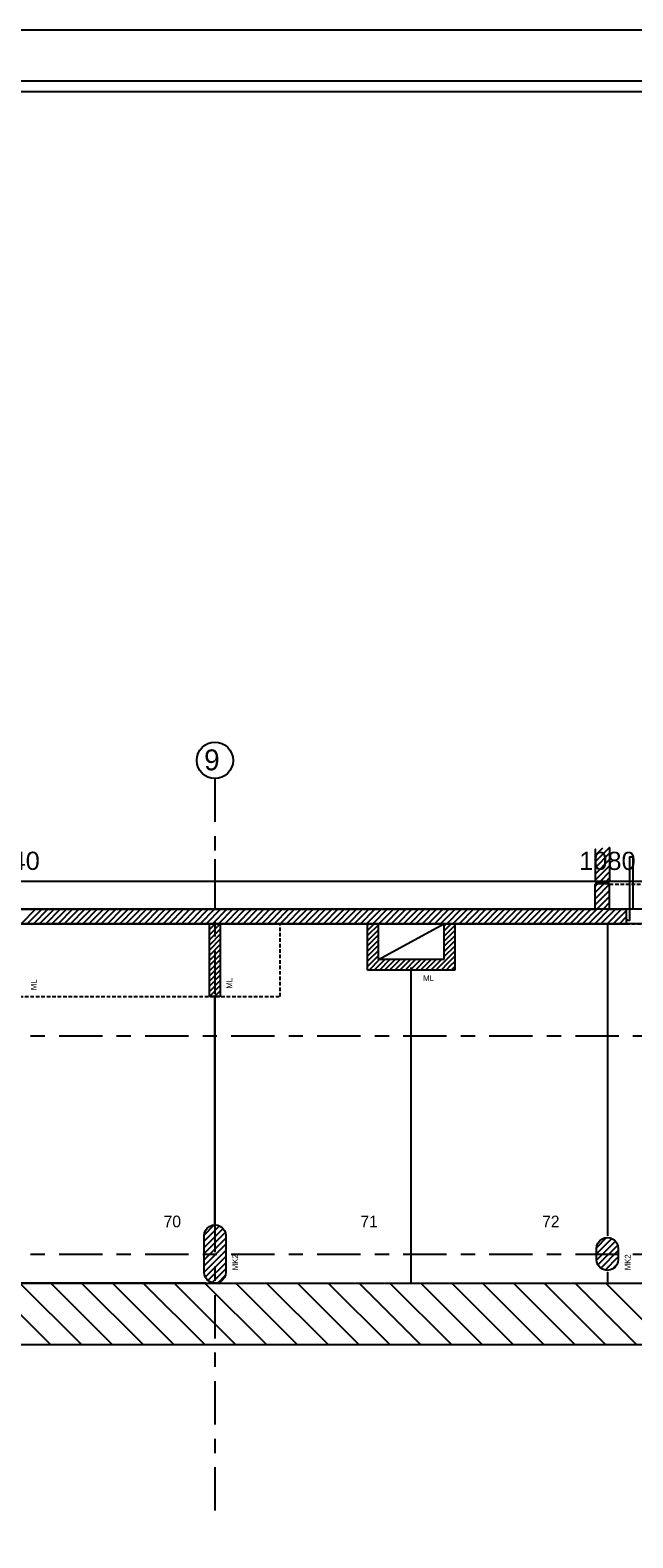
# Model space of a CAD drawing. Header units: centimetres. Extents: x -457644 to -429081, y -148214 to -140337.
# Tile 17 of 31: x -433876 to -433046, y -143069 to -140996. Entities that reach past the tile are written whole.
import ezdxf
from ezdxf.enums import TextEntityAlignment as Align

# ---------------------------------------------------------------- set-up
doc = ezdxf.new("R2010")
doc.units = ezdxf.units.CM
doc.header["$LTSCALE"] = 20
doc.linetypes.add('DXK_LINE_DOT3', pattern=[5.9187, 2.979, -0.9799, 0.9799, -0.9799])
doc.linetypes.add('HIDDEN', pattern=[0.375, 0.25, -0.125])
doc.layers.get('DEFPOINTS').update_dxf_attribs({"color": 31})
for name, color, linetype in [('1', 7, 'Continuous'), ('100', 7, 'Continuous'), ('120', 7, 'Continuous'), ('130', 7, 'Continuous'), ('150', 7, 'Continuous'), ('3', 7, 'Continuous'), ('GO-0-COTES', 3, 'Continuous'), ('GO-1-ARMAT', 7, 'Continuous'), ('MAILLAGE', 7, 'Continuous')]:
    doc.layers.add(name, color=color, linetype=linetype)
doc.styles.add('Arial', font='arial.ttf')
doc.styles.add('Century Gothic', font='GOTHIC.TTF', dxfattribs={"height": 0.2})
doc.styles.add('MTFONT', font='txt')
doc.styles.add('StormACAD-Cartouches', font='sanss___.ttf')
doc.dimstyles.new('EO100', dxfattribs={"dimtxt": 25, "dimasz": 0.2, "dimexe": 10, "dimexo": 30, "dimgap": 15, "dimtad": 1, "dimdec": 1, "dimrnd": 0.5, "dimdsep": 46, "dimtxsty": 'Arial', "dimblk": 'ARCHTICK', "dimcen": 20, "dimclrd": 256, "dimclre": 256, "dimclrt": 7, "dimadec": 3, "dimazin": 0, "dimtfac": 1, "dimtdec": 1, "dimtofl": 0, "dimtmove": 2, "dimatfit": 3, "dimldrblk": 'ARCHTICK', "dimfxl": 30, "dimfxlon": 1, "dimtolj": 1, "dimtzin": 0, "dimarcsym": 0})

# ---------------------------------------------------------------- blocks, each defined once
blk = doc.blocks.new('*U64')
at = {"color": 0, "linetype": 'ByBlock', "lineweight": -2}
for points in [[(0, 0), (4200, 0), (4200, 2970), (0, 2970)], [(70, 70), (4130, 70), (4130, 2900), (70, 2900)], [(85, 85), (4115, 85), (4115, 2885), (85, 2885)]]:
    blk.add_lwpolyline(points, close=True, dxfattribs=at)
at = {"color": 0, "linetype": 'ByBlock', "lineweight": -2, "style": 'StormACAD-Cartouches', "flags": 8}
blk.add_attdef('NOTA_HAUT', text='', height=25, dxfattribs=at).set_placement((4105, 2875), align=Align.TOP_RIGHT)
for tag, p, height in [('NOTA_BAS', (95, 310), 25), ('TITRE_GAUCHE', (1110, 95), 35)]:
    blk.add_attdef(tag, p, '', height=height, dxfattribs=at)
for tag, p in [('TITRE_HAUT', (2100, 275)), ('SOUS_TITRE', (2100, 141))]:
    blk.add_attdef(tag, text='', height=35, dxfattribs=at).set_placement(p, align=Align.TOP_CENTER)
for tag, height, p in [('INDICE', 45, (4088.1, 248.2)), ('ECHELLE', 30, (4088.1, 195.9)), ('NP', 30, (4088.1, 150.9))]:
    blk.add_attdef(tag, text='', height=height, dxfattribs=at).set_placement(p, align=Align.MIDDLE_RIGHT)
for tag, height, p in [('TITRE', 60, (2100, 181.1)), ('NUMERO', 30, (3940.2, 150.9))]:
    blk.add_attdef(tag, text='', height=height, dxfattribs=at).set_placement(p, align=Align.MIDDLE_CENTER)
blk.add_attdef('TITRE_DROIT', text='', height=35, dxfattribs=at).set_placement((3090, 95), align=Align.RIGHT)
blk = doc.blocks.new('_ArchTick')
at = {"color": 0, "linetype": 'ByBlock', "const_width": 0.15}
blk.add_lwpolyline([(-0.5, -0.5), (0.5, 0.5)], dxfattribs=at)
blk = doc.blocks.new('*D73')
at = {"layer": 'DEFPOINTS', "color": 0, "transparency": 16777216}
for p in [(-434161.5, -142024.5), (-433621.5, -142024.5), (-433621.5, -142165.6)]:
    blk.add_point(p, dxfattribs=at)
at = {"layer": 'GO-0-COTES', "lineweight": -2, "transparency": 16777216}
for p, q in [((-434161.5, -142135.6), (-434161.5, -142175.6)), ((-433621.5, -142135.6), (-433621.5, -142175.6)), ((-434161.5, -142165.6), (-433621.5, -142165.6))]:
    blk.add_line(p, q, dxfattribs=at)
at = {"layer": 'GO-0-COTES', "lineweight": -2, "transparency": 16777216, "xscale": 0.2, "yscale": 0.2, "zscale": 0.2, "rotation": 180}
blk.add_blockref('_ArchTick', (-434161.5, -142165.6), dxfattribs=at)
at = {"layer": 'GO-0-COTES', "lineweight": -2, "transparency": 16777216, "xscale": 0.2, "yscale": 0.2, "zscale": 0.2}
blk.add_blockref('_ArchTick', (-433621.5, -142165.6), dxfattribs=at)
at = {"layer": 'GO-0-COTES', "color": 7, "transparency": 16777216, "insert": (-433891.5, -142137.8), "char_height": 25, "attachment_point": 5, "style": 'Arial'}
blk.add_mtext('\\A1;540', dxfattribs=at)
blk = doc.blocks.new('*D74')
at = {"layer": 'DEFPOINTS', "color": 0, "transparency": 16777216}
for p in [(-433621.5, -142024.5), (-432541.5, -142024.5), (-432541.5, -142165.6)]:
    blk.add_point(p, dxfattribs=at)
at = {"layer": 'GO-0-COTES', "lineweight": -2, "transparency": 16777216}
for p, q in [((-433621.5, -142135.6), (-433621.5, -142175.6)), ((-432541.5, -142135.6), (-432541.5, -142175.6)), ((-433621.5, -142165.6), (-432541.5, -142165.6))]:
    blk.add_line(p, q, dxfattribs=at)
at = {"layer": 'GO-0-COTES', "lineweight": -2, "transparency": 16777216, "xscale": 0.2, "yscale": 0.2, "zscale": 0.2, "rotation": 180}
blk.add_blockref('_ArchTick', (-433621.5, -142165.6), dxfattribs=at)
at = {"layer": 'GO-0-COTES', "lineweight": -2, "transparency": 16777216, "xscale": 0.2, "yscale": 0.2, "zscale": 0.2}
blk.add_blockref('_ArchTick', (-432541.5, -142165.6), dxfattribs=at)
at = {"layer": 'GO-0-COTES', "color": 7, "transparency": 16777216, "insert": (-433081.5, -142137.9), "char_height": 25, "attachment_point": 5, "style": 'Arial'}
blk.add_mtext('\\A1;1080', dxfattribs=at)

msp = doc.modelspace()

# ---------------------------------------------------------------- linework, layer by layer
at = {"layer": '1', "color": 251, "linetype": 'HIDDEN', "true_color": 0x636466}
for p, q in [((-433078.47, -142169.75), (-432878.47, -142169.75)), ((-433531.48, -142324.19), (-433531.48, -142224.19)), ((-434520.37, -142324.19), (-433531.48, -142324.19))]:
    msp.add_line(p, q, dxfattribs=at)
at = {"layer": '1', "color": 251, "linetype": 'Continuous', "true_color": 0x636466}
for p, q in [((-433081.48, -142224.19, 0), (-433081.48, -142653.24, 0)), ((-433351.48, -142718.24), (-433351.48, -142284.19)), ((-433621.48, -142638.24), (-433621.48, -142324.19)), ((-433621.48, -142324.19), (-433621.48, -142638.24, 0)), ((-433081.48, -142703.24), (-433081.48, -142718.24)), ((-433633.98, -142718.24, 0), (-434688.98, -142718.24, 0)), ((-433608.98, -142718.24, 0), (-432553.98, -142718.24, 0)), ((-431337.78, -142803.24), (-435051.48, -142803.24))]:
    msp.add_line(p, q, dxfattribs=at)
for points in [[(-435051.48, -142803.24, 0), (-435051.48, -142685.74, 0), (-434793.98, -142685.74, 0), (-434793.98, -142718.24, 0), (-431337.78, -142718.24, 0)], [(-433847.18, -142803.24, 0), (-433932.15, -142718.27, 0)], [(-433804.76, -142803.24, 0), (-433889.72, -142718.27, 0)], [(-433762.33, -142803.24, 0), (-433847.3, -142718.27, 0)], [(-433719.91, -142803.24, 0), (-433804.87, -142718.27, 0)], [(-433677.48, -142803.24, 0), (-433762.44, -142718.27, 0)], [(-433635.05, -142803.24, 0), (-433720.02, -142718.27, 0)], [(-433592.63, -142803.24, 0), (-433677.59, -142718.27, 0)], [(-433550.2, -142803.24, 0), (-433635.16, -142718.27, 0)], [(-433507.77, -142803.24, 0), (-433592.74, -142718.27, 0)], [(-433465.35, -142803.24, 0), (-433550.31, -142718.27, 0)], [(-433422.92, -142803.24, 0), (-433507.88, -142718.27, 0)], [(-433380.49, -142803.24, 0), (-433465.46, -142718.27, 0)], [(-433338.07, -142803.24, 0), (-433423.03, -142718.27, 0)], [(-433295.64, -142803.24, 0), (-433380.6, -142718.27, 0)], [(-433253.21, -142803.24, 0), (-433338.18, -142718.27, 0)], [(-433210.79, -142803.24, 0), (-433295.75, -142718.27, 0)], [(-433168.36, -142803.24, 0), (-433253.33, -142718.27, 0)], [(-433125.94, -142803.24, 0), (-433210.9, -142718.27, 0)], [(-433083.51, -142803.24, 0), (-433168.47, -142718.27, 0)], [(-433041.08, -142803.24, 0), (-433126.05, -142718.27, 0)], [(-432998.66, -142803.24, 0), (-433083.62, -142718.27, 0)], [(-431337.78, -142803.24, 0), (-435051.48, -142803.24, 0)]]:
    msp.add_polyline3d(points, dxfattribs=at)
at = {"layer": '100', "color": 251, "linetype": 'Continuous', "true_color": 0x636466}
for points in [[(-431337.78, -142204.19, 0), (-435071.55, -142204.19, 0), (-435071.55, -143036, 0)], [(-431337.78, -142204.19, 0), (-435071.55, -142204.19, 0)]]:
    msp.add_polyline3d(points, dxfattribs=at)
at = {"layer": '150', "color": 251, "linetype": 'Continuous', "true_color": 0x636466}
msp.add_line((-433396.48, -142273.19), (-433306.48, -142224.19), dxfattribs=at)
at = {"layer": '150', "color": 251, "linetype": 'HIDDEN', "true_color": 0x636466}
msp.add_line((-433055.48, -142224.19), (-432901.48, -142224.19), dxfattribs=at)
at = {"layer": '150', "color": 251, "linetype": 'Continuous', "true_color": 0x636466}
for points in [[(-433078.48, -142127.33, 0), (-433098.5, -142147.35, 0)], [(-433078.83, -142119.2, 0), (-433098.47, -142138.85, 0)], [(-433098.47, -142121.49, 0), (-433098.47, -142167.19, 0)], [(-433088.44, -142120.33, 0), (-433098.45, -142130.34, 0)], [(-433098.05, -142121.45, 0), (-433098.43, -142121.83, 0)], [(-433078.59, -142118.97, 0), (-433078.85, -142119.22, 0)], [(-433078.47, -142119.19, 0), (-433078.47, -142167.19, 0)], [(-433078.5, -142135.84, 0), (-433098.52, -142155.86, 0)], [(-433078.52, -142144.35, 0), (-433098.42, -142164.25, 0)], [(-433053.48, -142219.19, 0), (-433055.48, -142219.19, 0), (-433050.48, -142219.19, 0), (-433050.48, -142132.28, 0), (-433046.48, -142132.28, 0), (-433046.48, -142204.19, 0), (-433055.48, -142204.19, 0)], [(-433078.47, -142167.19, 0), (-433098.47, -142167.19, 0)], [(-433098.47, -142204.19, 0), (-433098.47, -142169.19, 0)], [(-433078.47, -142169.19, 0), (-433098.47, -142169.19, 0)], [(-433086.45, -142169.25, 0), (-433098.47, -142181.26, 0)], [(-433094.94, -142169.25, 0), (-433098.44, -142172.76, 0)], [(-433078.42, -142152.74, 0), (-433092.94, -142167.25, 0)], [(-433078.44, -142161.24, 0), (-433084.45, -142167.25, 0)], [(-433078.47, -142204.19, 0), (-433078.47, -142169.19, 0)], [(-433078.49, -142178.26, 0), (-433098.51, -142198.28, 0)], [(-433078.47, -142169.75, 0), (-433098.49, -142189.77, 0)], [(-433078.51, -142186.77, 0), (-433095.91, -142204.16, 0)], [(-435071.48, -142204.19, 0), (-433098.47, -142204.19, 0)], [(-433868.13, -142204.21, 0), (-433888.04, -142224.12, 0)], [(-433859.65, -142204.21, 0), (-433879.55, -142224.12, 0)], [(-433851.16, -142204.21, 0), (-433871.07, -142224.12, 0)], [(-433842.68, -142204.21, 0), (-433862.58, -142224.12, 0)], [(-433834.19, -142204.21, 0), (-433854.1, -142224.12, 0)], [(-433825.71, -142204.21, 0), (-433845.61, -142224.12, 0)], [(-433817.22, -142204.21, 0), (-433837.13, -142224.12, 0)], [(-433808.74, -142204.21, 0), (-433828.64, -142224.12, 0)], [(-433800.25, -142204.21, 0), (-433820.16, -142224.12, 0)], [(-433791.76, -142204.21, 0), (-433811.67, -142224.12, 0)], [(-433783.28, -142204.21, 0), (-433803.19, -142224.12, 0)], [(-433774.79, -142204.21, 0), (-433794.7, -142224.12, 0)], [(-433766.31, -142204.21, 0), (-433786.21, -142224.12, 0)], [(-433757.82, -142204.21, 0), (-433777.73, -142224.12, 0)], [(-433749.34, -142204.21, 0), (-433769.24, -142224.12, 0)], [(-433740.85, -142204.21, 0), (-433760.76, -142224.12, 0)], [(-433732.37, -142204.21, 0), (-433752.27, -142224.12, 0)], [(-433723.88, -142204.21, 0), (-433743.79, -142224.12, 0)], [(-433715.39, -142204.21, 0), (-433735.3, -142224.12, 0)], [(-433706.91, -142204.21, 0), (-433726.82, -142224.12, 0)], [(-433698.42, -142204.21, 0), (-433718.33, -142224.12, 0)], [(-433689.94, -142204.21, 0), (-433709.84, -142224.12, 0)], [(-433681.45, -142204.21, 0), (-433701.36, -142224.12, 0)], [(-433672.97, -142204.21, 0), (-433692.87, -142224.12, 0)], [(-433664.48, -142204.21, 0), (-433684.39, -142224.12, 0)], [(-433656, -142204.21, 0), (-433675.9, -142224.12, 0)], [(-433647.51, -142204.21, 0), (-433667.42, -142224.12, 0)], [(-433639.03, -142204.21, 0), (-433658.93, -142224.12, 0)], [(-433630.54, -142204.21, 0), (-433650.45, -142224.12, 0)], [(-433622.05, -142204.21, 0), (-433641.96, -142224.12, 0)], [(-433613.57, -142204.21, 0), (-433633.48, -142224.12, 0)], [(-433605.08, -142204.21, 0), (-433624.99, -142224.12, 0)], [(-433596.6, -142204.21, 0), (-433616.5, -142224.12, 0)], [(-433588.11, -142204.21, 0), (-433608.02, -142224.12, 0)], [(-433579.63, -142204.21, 0), (-433599.53, -142224.12, 0)], [(-433571.14, -142204.21, 0), (-433591.05, -142224.12, 0)], [(-433562.66, -142204.21, 0), (-433582.56, -142224.12, 0)], [(-433554.17, -142204.21, 0), (-433574.08, -142224.12, 0)], [(-433545.69, -142204.21, 0), (-433565.59, -142224.12, 0)], [(-433537.2, -142204.21, 0), (-433557.11, -142224.12, 0)], [(-433528.71, -142204.21, 0), (-433548.62, -142224.12, 0)], [(-433520.23, -142204.21, 0), (-433540.14, -142224.12, 0)], [(-433511.74, -142204.21, 0), (-433531.65, -142224.12, 0)], [(-433503.26, -142204.21, 0), (-433523.16, -142224.12, 0)], [(-433494.77, -142204.21, 0), (-433514.68, -142224.12, 0)], [(-433486.29, -142204.21, 0), (-433506.19, -142224.12, 0)], [(-433477.8, -142204.21, 0), (-433497.71, -142224.12, 0)], [(-433469.32, -142204.21, 0), (-433489.22, -142224.12, 0)], [(-433460.83, -142204.21, 0), (-433480.74, -142224.12, 0)], [(-433452.35, -142204.21, 0), (-433472.25, -142224.12, 0)], [(-433443.86, -142204.21, 0), (-433463.77, -142224.12, 0)], [(-433435.37, -142204.21, 0), (-433455.28, -142224.12, 0)], [(-433426.89, -142204.21, 0), (-433446.8, -142224.12, 0)], [(-433418.4, -142204.21, 0), (-433438.31, -142224.12, 0)], [(-433409.92, -142204.21, 0), (-433429.82, -142224.12, 0)], [(-433401.43, -142204.21, 0), (-433421.34, -142224.12, 0)], [(-433392.95, -142204.21, 0), (-433412.85, -142224.12, 0)], [(-433384.46, -142204.21, 0), (-433404.37, -142224.12, 0)], [(-433375.98, -142204.21, 0), (-433395.88, -142224.12, 0)], [(-433367.49, -142204.21, 0), (-433387.4, -142224.12, 0)], [(-433359, -142204.21, 0), (-433378.91, -142224.12, 0)], [(-433350.52, -142204.21, 0), (-433370.43, -142224.12, 0)], [(-433342.03, -142204.21, 0), (-433361.94, -142224.12, 0)], [(-433333.55, -142204.21, 0), (-433353.45, -142224.12, 0)], [(-433325.06, -142204.21, 0), (-433344.97, -142224.12, 0)], [(-433316.58, -142204.21, 0), (-433336.48, -142224.12, 0)], [(-433308.09, -142204.21, 0), (-433328, -142224.12, 0)], [(-433299.61, -142204.21, 0), (-433319.51, -142224.12, 0)], [(-433291.12, -142204.21, 0), (-433311.03, -142224.12, 0)], [(-433282.64, -142204.21, 0), (-433302.54, -142224.12, 0)], [(-433274.15, -142204.21, 0), (-433294.06, -142224.12, 0)], [(-433265.66, -142204.21, 0), (-433285.57, -142224.12, 0)], [(-433257.18, -142204.21, 0), (-433277.09, -142224.12, 0)], [(-433248.69, -142204.21, 0), (-433268.6, -142224.12, 0)], [(-433240.21, -142204.21, 0), (-433260.12, -142224.12, 0)], [(-433231.72, -142204.21, 0), (-433251.63, -142224.12, 0)], [(-433223.24, -142204.21, 0), (-433243.14, -142224.12, 0)], [(-433214.75, -142204.21, 0), (-433234.66, -142224.12, 0)], [(-433206.27, -142204.21, 0), (-433226.17, -142224.12, 0)], [(-433197.78, -142204.21, 0), (-433217.69, -142224.12, 0)], [(-433189.3, -142204.21, 0), (-433209.2, -142224.12, 0)], [(-433180.81, -142204.21, 0), (-433200.72, -142224.12, 0)], [(-433172.32, -142204.21, 0), (-433192.23, -142224.12, 0)], [(-433163.84, -142204.21, 0), (-433183.75, -142224.12, 0)], [(-433155.35, -142204.21, 0), (-433175.26, -142224.12, 0)], [(-433146.87, -142204.21, 0), (-433166.77, -142224.12, 0)], [(-433138.38, -142204.21, 0), (-433158.29, -142224.12, 0)], [(-433129.9, -142204.21, 0), (-433149.8, -142224.12, 0)], [(-433121.41, -142204.21, 0), (-433141.32, -142224.12, 0)], [(-433112.93, -142204.21, 0), (-433132.83, -142224.12, 0)], [(-433104.44, -142204.21, 0), (-433124.35, -142224.12, 0)], [(-433095.96, -142204.21, 0), (-433115.86, -142224.12, 0)], [(-433087.47, -142204.21, 0), (-433107.38, -142224.12, 0)], [(-433078.98, -142204.21, 0), (-433098.89, -142224.12, 0)], [(-433070.5, -142204.21, 0), (-433090.4, -142224.12, 0)], [(-433078.41, -142195.15, 0), (-433087.42, -142204.16, 0)], [(-433062.01, -142204.21, 0), (-433081.92, -142224.12, 0)], [(-433078.44, -142203.66, 0), (-433078.94, -142204.16, 0)], [(-433078.47, -142204.19, 0), (-433055.48, -142204.19, 0)], [(-433055.56, -142206.24, 0), (-433073.43, -142224.12, 0)], [(-433051.55, -142204.19, 0), (-433055.55, -142204.19, 0)], [(-433055.48, -142204.19, 0), (-433055.48, -142224.19, 0)], [(-434793.98, -142224.19, 0), (-433055.48, -142224.19, 0)], [(-433620.98, -142224.22, 0), (-433629.03, -142232.26, 0)], [(-433628.06, -142224.22, 0), (-433629.03, -142225.19, 0)], [(-433614.03, -142224.34, 0), (-433629.03, -142239.34, 0)], [(-433614.03, -142231.41, 0), (-433629.03, -142246.41, 0)], [(-433628.98, -142324.19, 0), (-433628.98, -142224.17, 0)], [(-433613.98, -142224.17, 0), (-433628.98, -142224.17, 0)], [(-433613.98, -142324.19, 0), (-433613.98, -142224.17, 0)], [(-433402.38, -142224.24, 0), (-433411.53, -142233.39, 0)], [(-433409.45, -142224.24, 0), (-433411.53, -142226.32, 0)], [(-433396.53, -142225.46, 0), (-433411.53, -142240.46, 0)], [(-433411.48, -142288.19, 0), (-433411.48, -142224.19, 0)], [(-433411.48, -142224.19, 0), (-433396.48, -142224.19, 0)], [(-433396.48, -142273.19, 0), (-433396.48, -142224.19, 0)], [(-433296.31, -142224.24, 0), (-433306.53, -142234.46, 0)], [(-433303.39, -142224.24, 0), (-433306.53, -142227.39, 0)], [(-433291.53, -142226.53, 0), (-433306.53, -142241.53, 0)], [(-433306.48, -142224.19, 0), (-433306.48, -142273.19, 0)], [(-433291.48, -142224.19, 0), (-433306.48, -142224.19, 0)], [(-433291.48, -142224.19, 0), (-433291.48, -142288.19, 0)], [(-433055.55, -142214.72, 0), (-433064.95, -142224.12, 0)], [(-433055.54, -142223.2, 0), (-433056.46, -142224.12, 0)], [(-433614.03, -142238.48, 0), (-433629.03, -142253.48, 0)], [(-433614.03, -142245.55, 0), (-433629.03, -142260.55, 0)], [(-433396.53, -142232.53, 0), (-433411.53, -142247.53, 0)], [(-433396.53, -142239.6, 0), (-433411.53, -142254.6, 0)], [(-433396.53, -142246.68, 0), (-433411.53, -142261.68, 0)], [(-433291.53, -142233.6, 0), (-433306.53, -142248.6, 0)], [(-433291.53, -142240.67, 0), (-433306.53, -142255.67, 0)], [(-433291.53, -142247.74, 0), (-433306.53, -142262.74, 0)], [(-433614.03, -142252.62, 0), (-433629.03, -142267.62, 0)], [(-433614.03, -142259.69, 0), (-433629.03, -142274.69, 0)], [(-433614.03, -142266.76, 0), (-433629.03, -142281.76, 0)], [(-433396.53, -142253.75, 0), (-433411.53, -142268.75, 0)], [(-433396.53, -142260.82, 0), (-433411.53, -142275.82, 0)], [(-433396.53, -142267.89, 0), (-433411.53, -142282.89, 0)], [(-433291.53, -142254.81, 0), (-433306.53, -142269.81, 0)], [(-433291.53, -142261.88, 0), (-433304.71, -142275.06, 0)], [(-433291.53, -142268.95, 0), (-433301.17, -142278.6, 0)], [(-433614.03, -142273.83, 0), (-433629.03, -142288.83, 0)], [(-433614.03, -142280.9, 0), (-433629.03, -142295.9, 0)], [(-433614.03, -142287.97, 0), (-433629.03, -142302.97, 0)], [(-433291.48, -142288.19, 0), (-433411.48, -142288.19, 0)], [(-433394.81, -142273.24, 0), (-433409.81, -142288.24, 0)], [(-433387.74, -142273.24, 0), (-433402.74, -142288.24, 0)], [(-433306.48, -142273.19, 0), (-433396.48, -142273.19, 0)], [(-433380.67, -142273.24, 0), (-433395.67, -142288.24, 0)], [(-433373.6, -142273.24, 0), (-433388.6, -142288.24, 0)], [(-433366.53, -142273.24, 0), (-433381.53, -142288.24, 0)], [(-433359.46, -142273.24, 0), (-433374.46, -142288.24, 0)], [(-433352.38, -142273.24, 0), (-433367.38, -142288.24, 0)], [(-433345.31, -142273.24, 0), (-433360.31, -142288.24, 0)], [(-433338.24, -142273.24, 0), (-433353.24, -142288.24, 0)], [(-433331.17, -142273.24, 0), (-433346.17, -142288.24, 0)], [(-433324.1, -142273.24, 0), (-433339.1, -142288.24, 0)], [(-433317.03, -142273.24, 0), (-433332.03, -142288.24, 0)], [(-433309.96, -142273.24, 0), (-433324.96, -142288.24, 0)], [(-433304.71, -142275.06, 0), (-433317.89, -142288.24, 0)], [(-433301.17, -142278.6, 0), (-433310.82, -142288.24, 0)], [(-433297.64, -142282.13, 0), (-433303.75, -142288.24, 0)], [(-433291.53, -142276.03, 0), (-433297.64, -142282.13, 0)], [(-433294.1, -142285.67, 0), (-433296.68, -142288.24, 0)], [(-433291.53, -142283.1, 0), (-433294.1, -142285.67, 0)], [(-433614.03, -142295.04, 0), (-433629.03, -142310.04, 0)], [(-433614.03, -142302.12, 0), (-433629.03, -142317.12, 0)], [(-433614.03, -142309.19, 0), (-433629.03, -142324.19, 0)], [(-433613.98, -142324.19, 0), (-433628.98, -142324.19, 0)], [(-433614.03, -142316.26, 0), (-433622.01, -142324.24, 0)], [(-433614.03, -142323.33, 0), (-433614.94, -142324.24, 0)], [(-433636.44, -142669.29, 0), (-433610.32, -142643.18, 0)], [(-433636.43, -142653.23, 0), (-433635.92, -142649.34, 0), (-433634.42, -142645.73, 0), (-433632.04, -142642.62, 0), (-433628.93, -142640.24, 0), (-433625.32, -142638.74, 0), (-433621.43, -142638.23, 0), (-433617.55, -142638.74, 0), (-433613.93, -142640.24, 0), (-433610.83, -142642.62, 0), (-433608.44, -142645.73, 0), (-433606.95, -142649.34, 0), (-433606.43, -142653.23, 0)], [(-433636.43, -142660.81, 0), (-433615.22, -142639.6, 0)], [(-433636.38, -142652.27, 0), (-433622.37, -142638.26, 0)], [(-433636.44, -142694.74, 0), (-433606.44, -142664.75, 0)], [(-433636.43, -142677.77, 0), (-433607.19, -142648.54, 0)], [(-433636.43, -142703.23, 0), (-433636.43, -142653.23, 0)], [(-433636.43, -142686.26, 0), (-433606.44, -142656.27, 0)], [(-433606.43, -142653.23, 0), (-433606.43, -142703.23, 0)], [(-433096.48, -142670.74, 0), (-433095.97, -142666.85, 0), (-433094.47, -142663.24, 0), (-433092.09, -142660.13, 0), (-433088.98, -142657.75, 0), (-433085.36, -142656.25, 0), (-433081.48, -142655.74, 0), (-433077.6, -142656.25, 0), (-433073.98, -142657.75, 0), (-433070.87, -142660.13, 0), (-433068.49, -142663.24, 0), (-433066.99, -142666.85, 0), (-433066.48, -142670.74, 0)], [(-433096.48, -142678.21, 0), (-433075.38, -142657.06, 0)], [(-433096.43, -142686.66, 0), (-433070.44, -142660.6, 0)], [(-433096.42, -142669.66, 0), (-433082.59, -142655.79, 0)], [(-433094.48, -142693.2, 0), (-433067.27, -142665.93, 0)], [(-433636.43, -142703.23, 0), (-433606.43, -142673.24, 0)], [(-433634.77, -142710.05, 0), (-433606.44, -142681.72, 0)], [(-433096.48, -142685.74, 0), (-433096.48, -142670.74, 0)], [(-433066.48, -142685.74, 0), (-433066.99, -142689.62, 0), (-433068.48, -142693.24, 0), (-433070.87, -142696.35, 0), (-433073.98, -142698.74, 0), (-433077.6, -142700.24, 0), (-433081.48, -142700.75, 0), (-433085.37, -142700.24, 0), (-433088.99, -142698.74, 0), (-433092.09, -142696.35, 0), (-433094.48, -142693.24, 0), (-433095.97, -142689.62, 0), (-433096.48, -142685.73, 0)], [(-433090.5, -142697.71, 0), (-433066.48, -142673.63, 0)], [(-433084.69, -142700.38, 0), (-433066.48, -142682.12, 0)], [(-433066.48, -142670.74, 0), (-433066.48, -142685.74, 0)], [(-433606.43, -142703.23, 0), (-433606.95, -142707.11, 0), (-433608.44, -142710.73, 0), (-433610.83, -142713.83, 0), (-433613.93, -142716.22, 0), (-433617.55, -142717.72, 0), (-433621.43, -142718.23, 0), (-433625.32, -142717.72, 0), (-433628.93, -142716.22, 0), (-433632.04, -142713.83, 0), (-433634.42, -142710.73, 0), (-433635.92, -142707.11, 0), (-433636.43, -142703.23, 0)], [(-433631.01, -142714.77, 0), (-433606.43, -142690.2, 0)], [(-433625.43, -142717.68, 0), (-433606.43, -142698.69, 0)], [(-433616.7, -142717.44, 0), (-433607.2, -142707.93, 0)], [(-433075.18, -142699.34, 0), (-433067.84, -142691.98, 0)]]:
    msp.add_polyline3d(points, dxfattribs=at)
at = {"layer": '3', "color": 251, "linetype": 'Continuous', "true_color": 0x636466}
msp.add_polyline3d([(-431337.78, -142224.17, 0), (-434793.98, -142224.17, 0), (-434793.98, -142685.74, 0), (-435051.48, -142685.74, 0), (-435051.48, -143036, 0)], dxfattribs=at)
at = {"layer": 'MAILLAGE', "color": 1, "linetype": 'DXK_LINE_DOT3'}
for p, q in [((-433621.48, -142024.51), (-433621.48, -143036)), ((-435137.93, -142378.27), (-431337.78, -142378.27)), ((-435137.93, -142678.27), (-431337.78, -142678.27))]:
    msp.add_line(p, q, dxfattribs=at)
at = {"layer": 'MAILLAGE', "color": 1, "linetype": 'Continuous'}
msp.add_circle((-433621.48, -141999.51), 25, dxfattribs=at)

# ---------------------------------------------------------------- block references
at = {"layer": 'GO-1-ARMAT'}
msp.add_blockref('*U64', (-435380.84, -143965.51), dxfattribs=at)

# ---------------------------------------------------------------- texts
at = {"layer": '120', "color": 251, "true_color": 0x636466, "style": 'MTFONT'}
for s, p in [('ML', (-433866.69, -142315.55)), ('ML', (-433597.72, -142313.46)), ('MK2', (-433589.55, -142700.69)), ('MK2', (-433049.55, -142700.69))]:
    msp.add_text(s, height=8, rotation=90, dxfattribs=at).set_placement(p)
msp.add_text('ML', height=8, dxfattribs=at).set_placement((-433335, -142303.04))
at = {"layer": '130', "color": 251, "true_color": 0x636466, "style": 'MTFONT'}
for s, p in [('70', (-433691.93, -142641.52)), ('72', (-433171.18, -142641.52)), ('71', (-433421.23, -142641.52))]:
    msp.add_text(s, height=16, dxfattribs=at).set_placement(p)
at = {"layer": 'MAILLAGE', "color": 1, "linetype": 'Continuous', "style": 'Century Gothic'}
msp.add_text('9', height=28.73, dxfattribs=at).set_placement((-433636.29, -142013.24))

# ---------------------------------------------------------------- dimensions: what is measured, and where the dimension line sits
at = {"layer": 'GO-0-COTES'}
for base, p1, p2, picture, middle in [((-433621.48, -142165.57), (-434161.48, -142024.51), (-433621.48, -142024.51), '*D73', (-433891.48, -142137.81)), ((-432541.48, -142165.62), (-433621.48, -142024.51), (-432541.48, -142024.51), '*D74', (-433081.48, -142137.86))]:
    dim = msp.add_linear_dim(base=base, p1=p1, p2=p2, dimstyle='EO100', dxfattribs=at)
    dim.commit()
    dim.dimension.update_dxf_attribs({"geometry": picture, "text_midpoint": middle})

doc.saveas('drawing.dxf')
